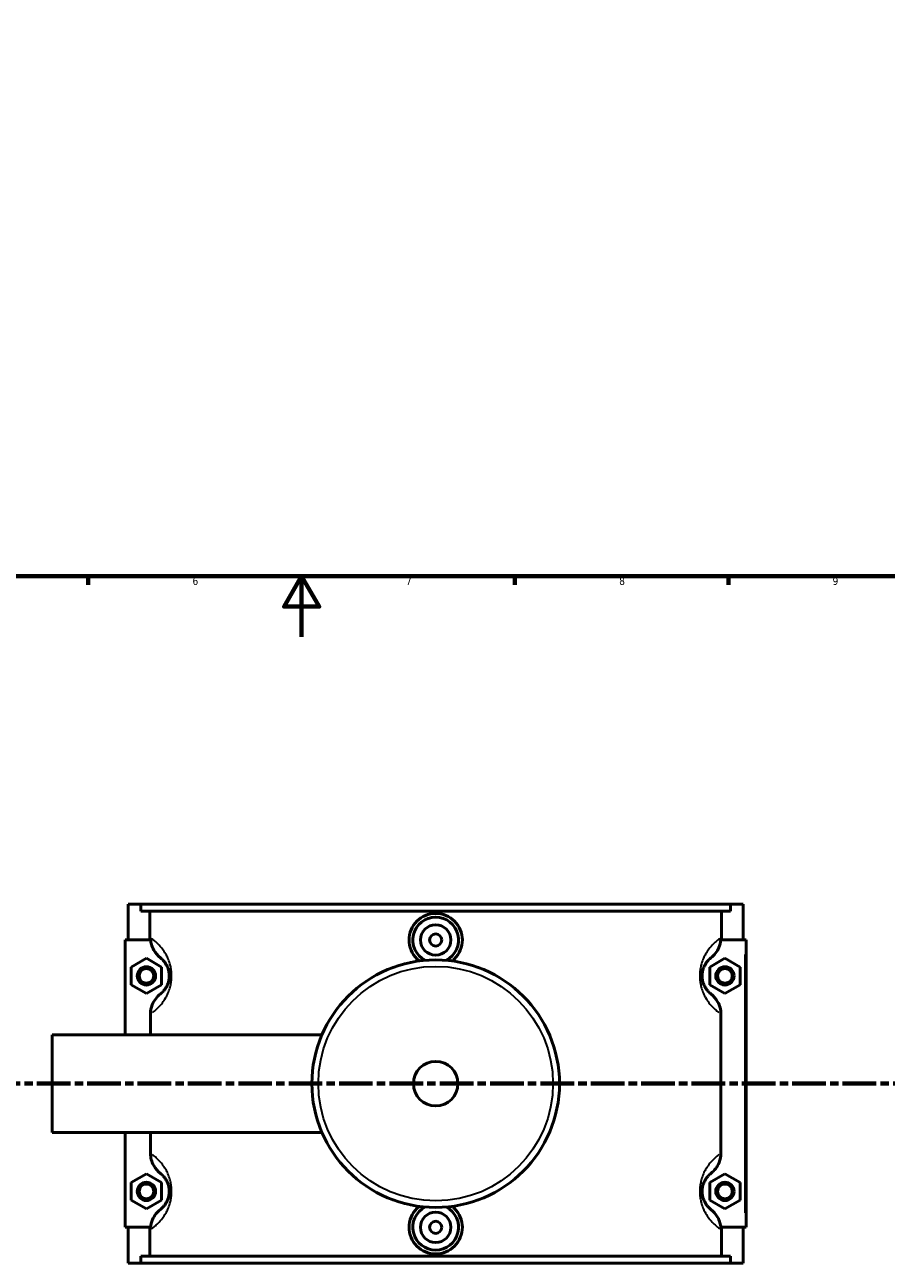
# Model space of a CAD drawing. Header units: millimetres. Extents: x 0 to 965, y -206 to 1211.
# Tile 3 of 9: x 330 to 613, y -206 to 201. Entities that reach past the tile are written whole.
import ezdxf

# ---------------------------------------------------------------- set-up
doc = ezdxf.new("R2010")
doc.units = ezdxf.units.MM
doc.linetypes.add('CHAIN', pattern=[0.3543, 0.2362, -0.0295, 0.0591, -0.0295])
for name, color, linetype, lineweight in [('Border (ISO)', 7, 'Continuous', 70), ('Section Line (ISO)', 7, 'CHAIN', 70), ('Visible (ISO)', 7, 'Continuous', 50), ('Visible Narrow (ISO)', 7, 'Continuous', 35)]:
    doc.layers.add(name, color=color, linetype=linetype, lineweight=lineweight)
doc.styles.add('Label Text (ISO)', font='tahoma.ttf')
doc.styles.add('Note Text (ISO)', font='tahoma.ttf')

# ---------------------------------------------------------------- blocks, each defined once
blk = doc.blocks.new('Borders Default Border')
at = {"layer": 'Border (ISO)'}
for p, q in [((350.42, 20), (350.42, 17.1)), ((490.58, 20), (490.58, 17.1)), ((560.67, 20), (560.67, 17.1))]:
    blk.add_line(p, q, dxfattribs=at)
at = {"layer": 'Border (ISO)', "flags": 128}
for points in [[(20, 20), (20, 574), (821, 574), (821, 20), (20, 20)], [(420.5, 0), (420.5, 20), (414.73, 10), (426.27, 10), (420.5, 20)]]:
    blk.add_lwpolyline(points, dxfattribs=at)
at = {"layer": 'Border (ISO)', "color": 232, "true_color": 0xca0064, "char_height": 2.5, "attachment_point": 7, "style": 'Note Text (ISO)'}
for s, insert in [('6', (384.66, 17.05)), ('7', (454.77, 17.1)), ('8', (524.81, 17.04)), ('9', (594.88, 17.05))]:
    blk.add_mtext(s, dxfattribs=dict(at, insert=insert))
blk = doc.blocks.new('2dTransSection0')
at = {"layer": 'Section Line (ISO)', "linetype": 'CHAIN', "ltscale": 46.681}
blk.add_line((283.95, -146.75), (708.37, -146.75), dxfattribs=at)
at = {"layer": 'Section Line (ISO)', "linetype": 'Continuous', "lineweight": 140}
for p, q in [((283.95, -146.75), (294.89, -146.75)), ((697.43, -146.75), (708.37, -146.75))]:
    blk.add_line(p, q, dxfattribs=at)
at = {"layer": 'Section Line (ISO)', "linetype": 'Continuous'}
for p, q in [((289.42, -146.75), (288.92, -149.25)), ((288.92, -149.25), (289.92, -149.25)), ((289.42, -149.25), (289.42, -146.75)), ((289.92, -149.25), (289.42, -146.75)), ((289.42, -154.16), (289.42, -149.25)), ((702.9, -146.75), (702.4, -149.25)), ((702.4, -149.25), (703.4, -149.25)), ((702.9, -149.25), (702.9, -146.75)), ((703.4, -149.25), (702.9, -146.75)), ((702.9, -154.16), (702.9, -149.25))]:
    blk.add_line(p, q, dxfattribs=at)
at = {"layer": 'Section Line (ISO)', "linetype": 'Continuous', "flags": 128}
for points in [[(289.92, -149.25), (289.42, -146.75), (288.92, -149.25), (289.92, -149.25)], [(703.4, -149.25), (702.9, -146.75), (702.4, -149.25), (703.4, -149.25)]]:
    blk.add_lwpolyline(points, dxfattribs=at)
at = {"layer": 'Section Line (ISO)'}
for points in [[(289.92, -149.25), (289.42, -146.75), (288.92, -149.25), (289.92, -149.25)], [(703.4, -149.25), (702.9, -146.75), (702.4, -149.25), (703.4, -149.25)]]:
    blk.add_solid(points, dxfattribs=at)
at = {"layer": 'Section Line (ISO)', "char_height": 3.5, "attachment_point": 7, "style": 'Label Text (ISO)'}
for insert in [(287.93, -158.75), (701.41, -158.75)]:
    blk.add_mtext('A', dxfattribs=dict(at, insert=insert))

msp = doc.modelspace()

# ---------------------------------------------------------------- linework, layer by layer
at = {"layer": 'Visible (ISO)'}
for p, q in [((363.531, -87.754), (363.531, -99.554)), ((363.531, -87.754), (367.695, -87.754)), ((367.695, -87.754), (561.367, -87.754)), ((367.695, -90.114), (367.695, -87.754)), ((561.367, -87.754), (561.367, -90.114)), ((561.367, -87.754), (565.531, -87.754)), ((565.531, -87.754), (565.531, -99.554)), ((561.367, -90.114), (367.695, -90.114)), ((370.638, -98.686), (370.638, -90.114)), ((558.425, -98.686), (558.425, -90.114)), ((370.889, -99.554), (362.531, -99.554)), ((362.531, -99.554), (362.531, -130.754)), ((558.173, -99.554), (566.031, -99.554)), ((566.031, -99.554), (566.531, -99.554)), ((566.531, -193.954), (566.531, -99.554)), ((364.531, -108.467), (369.531, -105.581)), ((369.531, -105.581), (374.531, -108.467)), ((559.531, -105.581), (554.531, -108.467)), ((564.531, -108.467), (559.531, -105.581)), ((364.531, -114.241), (364.531, -108.467)), ((374.531, -108.467), (374.531, -114.241)), ((554.531, -108.467), (554.531, -114.241)), ((564.531, -114.241), (564.531, -108.467)), ((369.531, -117.128), (364.531, -114.241)), ((374.531, -114.241), (369.531, -117.128)), ((554.531, -114.241), (559.531, -117.128)), ((559.531, -117.128), (564.531, -114.241)), ((370.856, -123.879), (370.856, -130.754)), ((558.206, -169.629), (558.206, -123.879)), ((338.531, -162.754), (338.531, -130.754)), ((338.531, -130.754), (427.144, -130.754)), ((338.531, -162.754), (427.144, -162.754)), ((362.531, -162.754), (362.531, -193.954)), ((370.856, -162.754), (370.856, -169.629)), ((364.531, -179.267), (369.531, -176.381)), ((369.531, -176.381), (374.531, -179.267)), ((559.531, -176.381), (554.531, -179.267)), ((564.531, -179.267), (559.531, -176.381)), ((364.531, -185.041), (364.531, -179.267)), ((374.531, -179.267), (374.531, -185.041)), ((554.531, -179.267), (554.531, -185.041)), ((564.531, -185.041), (564.531, -179.267)), ((369.531, -187.928), (364.531, -185.041)), ((374.531, -185.041), (369.531, -187.928)), ((554.531, -185.041), (559.531, -187.928)), ((559.531, -187.928), (564.531, -185.041)), ((362.531, -193.954), (370.889, -193.954)), ((363.531, -193.954), (363.531, -205.754)), ((370.638, -203.394), (370.638, -194.823)), ((566.031, -193.954), (558.173, -193.954)), ((558.425, -203.394), (558.425, -194.823)), ((565.531, -193.954), (565.531, -205.754)), ((566.531, -193.954), (566.031, -193.954)), ((561.367, -203.394), (367.695, -203.394)), ((367.695, -205.754), (367.695, -203.394)), ((561.367, -203.394), (561.367, -205.754)), ((367.695, -205.754), (363.531, -205.754)), ((367.695, -205.754), (561.367, -205.754)), ((565.531, -205.754), (561.367, -205.754))]:
    msp.add_line(p, q, dxfattribs=at)
for centre, radius in [((464.531, -99.554), 5), ((464.531, -99.554), 2), ((369.531, -111.354), 3), ((369.531, -111.354), 2.4), ((464.531, -146.754), 40.667), ((559.531, -111.354), 3), ((559.531, -111.354), 2.4), ((464.531, -146.754), 7.32), ((369.531, -182.154), 3), ((369.531, -182.154), 2.4), ((559.531, -182.154), 3), ((559.531, -182.154), 2.4), ((464.531, -193.954), 5), ((464.531, -193.954), 2)]:
    msp.add_circle(centre, radius, dxfattribs=at)
for centre, start, end in [((464.531, -99.554), 297.09262, 242.90738), ((464.531, -193.954), 117.09262, 62.90738)]:
    msp.add_arc(centre, 7.5, start, end, dxfattribs=at)
for points, knots in [([(459.158, -106.443), (458.868, -106.219), (458.596, -105.98), (457.566, -104.957), (456.89, -103.976), (455.993, -101.824), (455.771, -100.653), (455.771, -98.455), (455.993, -97.284), (456.89, -95.132), (457.566, -94.151), (459.123, -92.604), (460.107, -91.935), (462.262, -91.047), (463.433, -90.829), (465.629, -90.829), (466.8, -91.047), (468.956, -91.935), (469.94, -92.604), (471.497, -94.151), (472.173, -95.132), (473.07, -97.284), (473.291, -98.455), (473.291, -99.554)], [1.8705015, 1.8705015, 1.8705015, 1.8705015, 1.9767592, 1.9767592, 2.3064215, 2.3064215, 2.6360837, 2.6360837, 2.965746, 2.965746, 3.2954082, 3.2954082, 3.6247669, 3.6247669, 3.9541256, 3.9541256, 4.2834843, 4.2834843, 4.6128429, 4.6128429, 4.9425052, 4.9425052, 5.2721674, 5.2721674, 5.2721674, 5.2721674]), ([(370.889, -99.554), (370.934, -100.052), (371.025, -100.544), (371.341, -101.665), (371.597, -102.28), (372.484, -103.859), (373.244, -104.737), (374.149, -105.444)], [-0.6938751, -0.6938751, -0.6938751, -0.6938751, -0.54363219, -0.54363219, -0.34440996, -0.34440996, 0, 0, 0, 0]), ([(473.291, -99.554), (473.291, -100.653), (473.07, -101.824), (472.173, -103.976), (471.497, -104.957), (470.467, -105.98), (470.194, -106.219), (469.904, -106.443)], [0, 0, 0, 0, 0.32966226, 0.32966226, 0.65932451, 0.65932451, 0.76558225, 0.76558225, 0.76558225, 0.76558225]), ([(554.914, -105.444), (555.476, -105.005), (555.983, -104.499), (556.868, -103.365), (557.242, -102.739), (557.876, -101.271), (558.095, -100.421), (558.173, -99.554)], [-0.74331412, -0.74331412, -0.74331412, -0.74331412, -0.52961225, -0.52961225, -0.31209166, -0.31209166, -0.0501672, -0.0501672, -0.0501672, -0.0501672]), ([(374.149, -105.444), (374.267, -105.536), (374.393, -105.641), (374.7, -105.915), (374.886, -106.095), (375.28, -106.529), (375.489, -106.783), (375.863, -107.324), (376.027, -107.589), (376.29, -108.095), (376.391, -108.312), (376.594, -108.815), (376.694, -109.106), (376.836, -109.64), (376.887, -109.869), (376.967, -110.348), (376.997, -110.598), (377.026, -111.018), (377.031, -111.186), (377.031, -111.354), (377.031, -111.522), (377.026, -111.69), (376.997, -112.11), (376.967, -112.36), (376.887, -112.839), (376.836, -113.069), (376.694, -113.603), (376.594, -113.893), (376.391, -114.396), (376.29, -114.613), (376.027, -115.119), (375.863, -115.384), (375.489, -115.925), (375.28, -116.18), (374.886, -116.613), (374.7, -116.793), (374.393, -117.068), (374.267, -117.172), (374.149, -117.264)], [0.9250872, 0.9250872, 0.9250872, 0.9250872, 1.2377858, 1.2377858, 1.6451547, 1.6451547, 2.0594948, 2.0594948, 2.3782179, 2.3782179, 2.5869841, 2.5869841, 2.8203842, 2.8203842, 2.980182, 2.980182, 3.140006, 3.140006, 3.2440869, 3.2440869, 3.2440869, 3.3481679, 3.3481679, 3.5079919, 3.5079919, 3.6677896, 3.6677896, 3.9011898, 3.9011898, 4.109956, 4.109956, 4.4286791, 4.4286791, 4.8430191, 4.8430191, 5.2503881, 5.2503881, 5.5630867, 5.5630867, 5.5630867, 5.5630867]), ([(554.914, -117.264), (554.796, -117.172), (554.669, -117.068), (554.362, -116.793), (554.176, -116.613), (553.782, -116.18), (553.574, -115.925), (553.2, -115.384), (553.035, -115.119), (552.773, -114.613), (552.671, -114.396), (552.468, -113.893), (552.369, -113.603), (552.226, -113.069), (552.176, -112.839), (552.095, -112.36), (552.065, -112.11), (552.037, -111.69), (552.031, -111.522), (552.031, -111.354), (552.031, -111.186), (552.037, -111.018), (552.065, -110.598), (552.095, -110.348), (552.176, -109.869), (552.226, -109.64), (552.369, -109.106), (552.468, -108.815), (552.671, -108.312), (552.773, -108.095), (553.035, -107.589), (553.2, -107.324), (553.574, -106.783), (553.782, -106.529), (554.176, -106.095), (554.362, -105.915), (554.669, -105.641), (554.796, -105.536), (554.914, -105.444)], [0.9250871, 0.9250871, 0.9250871, 0.9250871, 1.2377855, 1.2377855, 1.6451549, 1.6451549, 2.0594949, 2.0594949, 2.3782179, 2.3782179, 2.5869841, 2.5869841, 2.8203842, 2.8203842, 2.980182, 2.980182, 3.140006, 3.140006, 3.2440869, 3.2440869, 3.2440869, 3.3481679, 3.3481679, 3.5079918, 3.5079918, 3.6677896, 3.6677896, 3.9011898, 3.9011898, 4.1099559, 4.1099559, 4.4286789, 4.4286789, 4.8430189, 4.8430189, 5.2503883, 5.2503883, 5.5630867, 5.5630867, 5.5630867, 5.5630867]), ([(374.149, -117.264), (373.556, -117.727), (373.025, -118.264), (372.108, -119.471), (371.727, -120.139), (371.058, -121.814), (370.856, -122.841), (370.856, -123.879)], [-0.76585895, -0.76585895, -0.76585895, -0.76585895, -0.54066017, -0.54066017, -0.31131092, -0.31131092, 0, 0, 0, 0]), ([(558.206, -123.879), (558.206, -123.174), (558.113, -122.472), (557.75, -121.113), (557.484, -120.461), (556.578, -118.849), (555.819, -117.971), (554.914, -117.264)], [-0.76665576, -0.76665576, -0.76665576, -0.76665576, -0.55488933, -0.55488933, -0.34440996, -0.34440996, 0, 0, 0, 0]), ([(370.856, -169.629), (370.856, -170.335), (370.95, -171.037), (371.312, -172.396), (371.579, -173.047), (372.484, -174.659), (373.244, -175.537), (374.149, -176.244)], [-0.76665576, -0.76665576, -0.76665576, -0.76665576, -0.55488933, -0.55488933, -0.34440996, -0.34440996, 0, 0, 0, 0]), ([(554.914, -176.244), (555.506, -175.781), (556.037, -175.245), (556.955, -174.037), (557.335, -173.369), (558.004, -171.694), (558.206, -170.667), (558.206, -169.629)], [-0.76585895, -0.76585895, -0.76585895, -0.76585895, -0.54066017, -0.54066017, -0.31131092, -0.31131092, 0, 0, 0, 0]), ([(374.149, -176.244), (374.267, -176.336), (374.393, -176.441), (374.7, -176.715), (374.886, -176.895), (375.28, -177.329), (375.489, -177.583), (375.863, -178.124), (376.027, -178.389), (376.29, -178.895), (376.391, -179.112), (376.594, -179.615), (376.694, -179.906), (376.836, -180.44), (376.887, -180.669), (376.967, -181.148), (376.997, -181.398), (377.026, -181.818), (377.031, -181.986), (377.031, -182.154), (377.031, -182.322), (377.026, -182.49), (376.997, -182.91), (376.967, -183.16), (376.887, -183.639), (376.836, -183.869), (376.694, -184.403), (376.594, -184.693), (376.391, -185.196), (376.29, -185.413), (376.027, -185.919), (375.863, -186.184), (375.489, -186.725), (375.28, -186.98), (374.886, -187.413), (374.7, -187.593), (374.393, -187.868), (374.267, -187.972), (374.149, -188.064)], [0.9250872, 0.9250872, 0.9250872, 0.9250872, 1.2377858, 1.2377858, 1.6451547, 1.6451547, 2.0594948, 2.0594948, 2.3782179, 2.3782179, 2.5869841, 2.5869841, 2.8203842, 2.8203842, 2.980182, 2.980182, 3.140006, 3.140006, 3.2440869, 3.2440869, 3.2440869, 3.3481679, 3.3481679, 3.5079919, 3.5079919, 3.6677896, 3.6677896, 3.9011898, 3.9011898, 4.109956, 4.109956, 4.4286791, 4.4286791, 4.8430191, 4.8430191, 5.2503881, 5.2503881, 5.5630867, 5.5630867, 5.5630867, 5.5630867]), ([(554.914, -188.064), (554.796, -187.972), (554.669, -187.868), (554.362, -187.593), (554.176, -187.413), (553.782, -186.98), (553.574, -186.725), (553.2, -186.184), (553.035, -185.919), (552.773, -185.413), (552.671, -185.196), (552.468, -184.693), (552.369, -184.403), (552.226, -183.869), (552.176, -183.639), (552.095, -183.16), (552.065, -182.91), (552.037, -182.49), (552.031, -182.322), (552.031, -182.154), (552.031, -181.986), (552.037, -181.818), (552.065, -181.398), (552.095, -181.148), (552.176, -180.669), (552.226, -180.44), (552.369, -179.906), (552.468, -179.615), (552.671, -179.112), (552.773, -178.895), (553.035, -178.389), (553.2, -178.124), (553.574, -177.583), (553.782, -177.329), (554.176, -176.895), (554.362, -176.715), (554.669, -176.441), (554.796, -176.336), (554.914, -176.244)], [0.9250871, 0.9250871, 0.9250871, 0.9250871, 1.2377855, 1.2377855, 1.6451549, 1.6451549, 2.0594949, 2.0594949, 2.3782179, 2.3782179, 2.5869841, 2.5869841, 2.8203842, 2.8203842, 2.980182, 2.980182, 3.140006, 3.140006, 3.2440869, 3.2440869, 3.2440869, 3.3481679, 3.3481679, 3.5079918, 3.5079918, 3.6677896, 3.6677896, 3.9011898, 3.9011898, 4.1099559, 4.1099559, 4.4286789, 4.4286789, 4.8430189, 4.8430189, 5.2503883, 5.2503883, 5.5630867, 5.5630867, 5.5630867, 5.5630867]), ([(473.291, -193.954), (473.291, -195.053), (473.07, -196.224), (472.173, -198.376), (471.497, -199.357), (469.94, -200.904), (468.956, -201.573), (466.8, -202.461), (465.629, -202.679), (463.433, -202.679), (462.262, -202.461), (460.107, -201.573), (459.123, -200.904), (457.566, -199.357), (456.89, -198.376), (455.993, -196.224), (455.771, -195.053), (455.771, -193.954), (455.771, -192.855), (455.993, -191.684), (456.89, -189.532), (457.566, -188.551), (458.596, -187.528), (458.868, -187.289), (459.158, -187.066)], [2.6360837, 2.6360837, 2.6360837, 2.6360837, 2.965746, 2.965746, 3.2954082, 3.2954082, 3.6247669, 3.6247669, 3.9541256, 3.9541256, 4.2834843, 4.2834843, 4.6128429, 4.6128429, 4.9425052, 4.9425052, 5.2721674, 5.2721674, 5.2721674, 5.6018297, 5.6018297, 5.931492, 5.931492, 6.0377497, 6.0377497, 6.0377497, 6.0377497]), ([(469.904, -187.066), (470.194, -187.289), (470.467, -187.528), (471.497, -188.551), (472.173, -189.532), (473.07, -191.684), (473.291, -192.855), (473.291, -193.954)], [7.14266892, 7.14266892, 7.14266892, 7.14266892, 7.24892666, 7.24892666, 7.57858892, 7.57858892, 7.90825117, 7.90825117, 7.90825117, 7.90825117]), ([(374.149, -188.064), (373.587, -188.503), (373.08, -189.009), (372.194, -190.143), (371.821, -190.769), (371.186, -192.237), (370.968, -193.087), (370.889, -193.954)], [-0.74331412, -0.74331412, -0.74331412, -0.74331412, -0.52961225, -0.52961225, -0.31209166, -0.31209166, -0.0501672, -0.0501672, -0.0501672, -0.0501672]), ([(558.173, -193.954), (558.128, -193.457), (558.037, -192.964), (557.722, -191.843), (557.465, -191.228), (556.578, -189.649), (555.819, -188.771), (554.914, -188.064)], [-0.6938751, -0.6938751, -0.6938751, -0.6938751, -0.54363219, -0.54363219, -0.34440996, -0.34440996, 0, 0, 0, 0])]:
    msp.add_open_spline(points, degree=3, knots=knots, dxfattribs=at)
for points in [[(370.685, -99.554), (370.654, -99.266), (370.638, -98.976), (370.638, -98.686)], [(558.425, -98.686), (558.425, -98.976), (558.409, -99.266), (558.378, -99.554)], [(370.638, -194.823), (370.638, -194.532), (370.654, -194.242), (370.685, -193.954)], [(558.378, -193.954), (558.409, -194.242), (558.425, -194.532), (558.425, -194.823)]]:
    msp.add_open_spline(points, degree=3, dxfattribs=at)
at = {"layer": 'Visible Narrow (ISO)'}
msp.add_line((566.031, -104.274), (566.031, -189.234), dxfattribs=at)
msp.add_circle((464.531, -146.754), 38.525, dxfattribs=at)
for points, knots in [([(371.493, -123.432), (371.704, -123.276), (371.926, -123.105), (372.549, -122.595), (372.968, -122.223), (373.856, -121.327), (374.327, -120.801), (375.17, -119.683), (375.54, -119.135), (376.132, -118.09), (376.361, -117.641), (376.818, -116.602), (377.043, -116.001), (377.364, -114.897), (377.478, -114.423), (377.66, -113.433), (377.728, -112.917), (377.791, -112.048), (377.804, -111.701), (377.804, -111.354), (377.804, -111.007), (377.791, -110.66), (377.728, -109.791), (377.66, -109.275), (377.478, -108.285), (377.364, -107.811), (377.043, -106.707), (376.818, -106.107), (376.361, -105.068), (376.132, -104.618), (375.54, -103.573), (375.17, -103.025), (374.327, -101.907), (373.856, -101.382), (372.968, -100.486), (372.549, -100.113), (371.835, -99.529), (371.531, -99.3), (371.248, -99.099)], [-5.4906177, -5.4906177, -5.4906177, -5.4906177, -5.2503881, -5.2503881, -4.8430191, -4.8430191, -4.4286791, -4.4286791, -4.109956, -4.109956, -3.9011898, -3.9011898, -3.6677896, -3.6677896, -3.5079919, -3.5079919, -3.3481679, -3.3481679, -3.2440869, -3.2440869, -3.2440869, -3.140006, -3.140006, -2.980182, -2.980182, -2.8203842, -2.8203842, -2.5869841, -2.5869841, -2.3782179, -2.3782179, -2.0594948, -2.0594948, -1.6451547, -1.6451547, -1.2377858, -1.2377858, -0.9026255, -0.9026255, -0.9026255, -0.9026255]), ([(557.815, -99.099), (557.532, -99.3), (557.228, -99.529), (556.514, -100.113), (556.094, -100.486), (555.206, -101.382), (554.736, -101.907), (553.893, -103.025), (553.523, -103.573), (552.93, -104.618), (552.701, -105.068), (552.244, -106.107), (552.019, -106.707), (551.698, -107.811), (551.584, -108.285), (551.402, -109.275), (551.335, -109.791), (551.271, -110.66), (551.258, -111.007), (551.258, -111.354), (551.258, -111.701), (551.271, -112.048), (551.335, -112.917), (551.402, -113.433), (551.584, -114.423), (551.698, -114.897), (552.019, -116.001), (552.244, -116.602), (552.701, -117.641), (552.93, -118.09), (553.523, -119.135), (553.893, -119.683), (554.736, -120.801), (555.206, -121.327), (556.094, -122.223), (556.514, -122.595), (557.137, -123.105), (557.358, -123.276), (557.569, -123.432)], [-5.5855483, -5.5855483, -5.5855483, -5.5855483, -5.2503883, -5.2503883, -4.8430189, -4.8430189, -4.4286789, -4.4286789, -4.1099559, -4.1099559, -3.9011898, -3.9011898, -3.6677896, -3.6677896, -3.5079918, -3.5079918, -3.3481679, -3.3481679, -3.2440869, -3.2440869, -3.2440869, -3.140006, -3.140006, -2.980182, -2.980182, -2.8203842, -2.8203842, -2.5869841, -2.5869841, -2.3782179, -2.3782179, -2.0594949, -2.0594949, -1.6451549, -1.6451549, -1.2377855, -1.2377855, -0.9975561, -0.9975561, -0.9975561, -0.9975561]), ([(371.248, -194.41), (371.531, -194.209), (371.835, -193.98), (372.549, -193.395), (372.968, -193.023), (373.856, -192.127), (374.327, -191.601), (375.17, -190.483), (375.54, -189.935), (376.132, -188.89), (376.361, -188.441), (376.818, -187.402), (377.043, -186.801), (377.364, -185.697), (377.478, -185.223), (377.66, -184.233), (377.728, -183.717), (377.791, -182.848), (377.804, -182.501), (377.804, -182.154), (377.804, -181.807), (377.791, -181.46), (377.728, -180.591), (377.66, -180.075), (377.478, -179.085), (377.364, -178.611), (377.043, -177.507), (376.818, -176.907), (376.361, -175.868), (376.132, -175.418), (375.54, -174.373), (375.17, -173.825), (374.327, -172.707), (373.856, -172.182), (372.968, -171.286), (372.549, -170.913), (371.926, -170.403), (371.704, -170.232), (371.493, -170.076)], [-5.5855484, -5.5855484, -5.5855484, -5.5855484, -5.2503881, -5.2503881, -4.8430191, -4.8430191, -4.4286791, -4.4286791, -4.109956, -4.109956, -3.9011898, -3.9011898, -3.6677896, -3.6677896, -3.5079919, -3.5079919, -3.3481679, -3.3481679, -3.2440869, -3.2440869, -3.2440869, -3.140006, -3.140006, -2.980182, -2.980182, -2.8203842, -2.8203842, -2.5869841, -2.5869841, -2.3782179, -2.3782179, -2.0594948, -2.0594948, -1.6451547, -1.6451547, -1.2377858, -1.2377858, -0.9975561, -0.9975561, -0.9975561, -0.9975561]), ([(557.569, -170.076), (557.358, -170.232), (557.137, -170.403), (556.514, -170.913), (556.094, -171.286), (555.206, -172.182), (554.736, -172.707), (553.893, -173.825), (553.523, -174.373), (552.93, -175.418), (552.701, -175.868), (552.244, -176.907), (552.019, -177.507), (551.698, -178.611), (551.584, -179.085), (551.402, -180.075), (551.335, -180.591), (551.271, -181.46), (551.258, -181.807), (551.258, -182.154), (551.258, -182.501), (551.271, -182.848), (551.335, -183.717), (551.402, -184.233), (551.584, -185.223), (551.698, -185.697), (552.019, -186.801), (552.244, -187.402), (552.701, -188.441), (552.93, -188.89), (553.523, -189.935), (553.893, -190.483), (554.736, -191.601), (555.206, -192.127), (556.094, -193.023), (556.514, -193.395), (557.228, -193.98), (557.532, -194.209), (557.815, -194.41)], [-5.4906177, -5.4906177, -5.4906177, -5.4906177, -5.2503883, -5.2503883, -4.8430189, -4.8430189, -4.4286789, -4.4286789, -4.1099559, -4.1099559, -3.9011898, -3.9011898, -3.6677896, -3.6677896, -3.5079918, -3.5079918, -3.3481679, -3.3481679, -3.2440869, -3.2440869, -3.2440869, -3.140006, -3.140006, -2.980182, -2.980182, -2.8203842, -2.8203842, -2.5869841, -2.5869841, -2.3782179, -2.3782179, -2.0594949, -2.0594949, -1.6451549, -1.6451549, -1.2377855, -1.2377855, -0.9026255, -0.9026255, -0.9026255, -0.9026255])]:
    msp.add_open_spline(points, degree=3, knots=knots, dxfattribs=at)

# ---------------------------------------------------------------- block references
msp.add_blockref('Borders Default Border', (0, 0))
at = {"layer": 'Section Line (ISO)'}
msp.add_blockref('2dTransSection0', (0, 0), dxfattribs=at)

doc.saveas('drawing.dxf')
